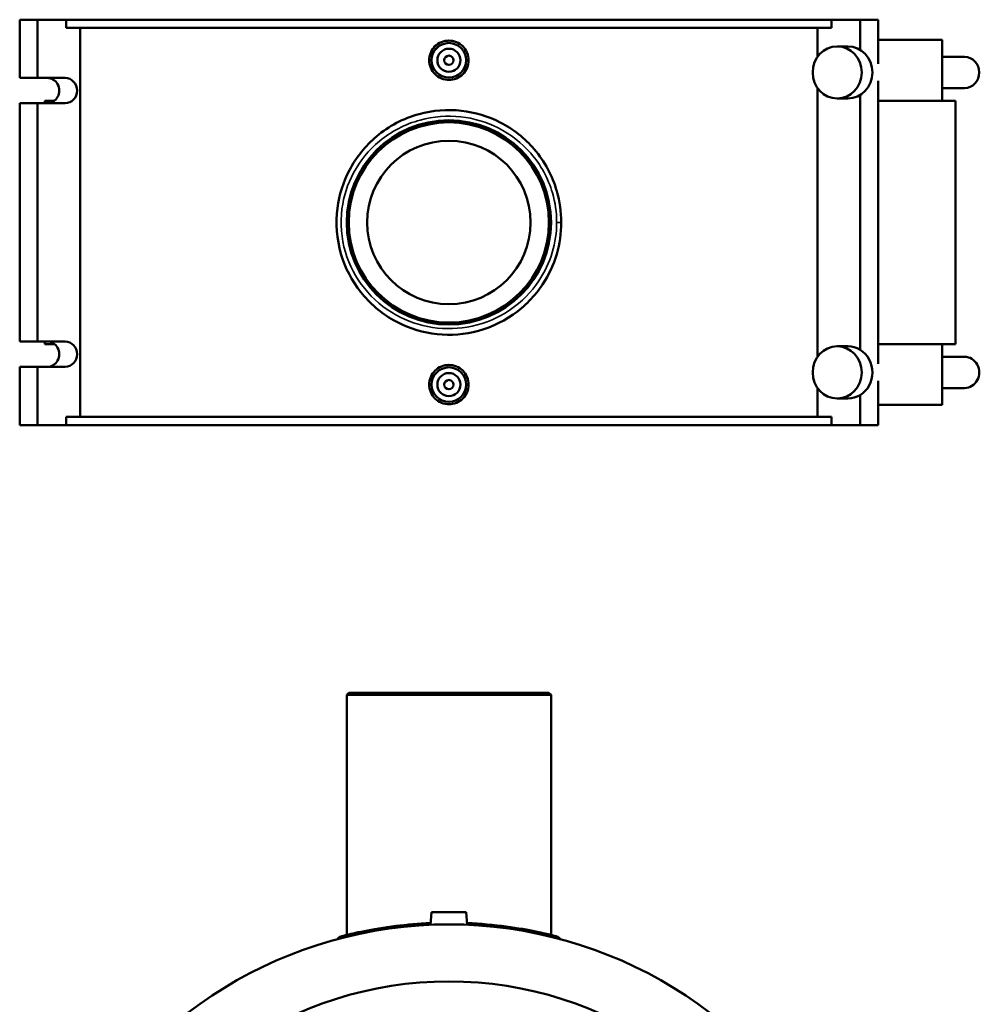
# Model space of a CAD drawing. Header units: inches. Extents: x -0.9 to 58.2, y -1.4 to 53.5.
# Tile 5 of 6: x 13.6 to 30, y 22.7 to 39.6. Entities that reach past the tile are written whole.
import ezdxf

# ---------------------------------------------------------------- set-up
doc = ezdxf.new("R2010")
doc.units = ezdxf.units.IN
doc.header["$MEASUREMENT"] = 0
doc.layers.add('Visible (ANSI)', color=7, linetype='Continuous', lineweight=50)
doc.layers.add('Visible Narrow (ANSI)', color=7, linetype='Continuous', lineweight=35)

msp = doc.modelspace()

# ---------------------------------------------------------------- linework, layer by layer
at = {"layer": 'Visible (ANSI)'}
for p, q in [((13.572, 39.56), (13.572, 38.564)), ((13.572, 39.56), (13.877, 39.56)), ((13.877, 39.56), (14.365, 39.56)), ((13.877, 39.56), (13.877, 38.564)), ((14.365, 39.422), (14.365, 39.56)), ((14.365, 39.56), (27.449, 39.56)), ((27.449, 39.56), (27.449, 39.422)), ((27.938, 39.56), (27.449, 39.56)), ((27.938, 39.56), (27.938, 39.045)), ((28.243, 39.56), (27.938, 39.56)), ((28.243, 39.56), (28.243, 38.805)), ((14.365, 39.422), (27.449, 39.422)), ((14.606, 39.422), (14.606, 32.769)), ((27.208, 38.926), (27.208, 39.422)), ((27.544, 39.105), (27.727, 39.105)), ((29.336, 39.214), (28.243, 39.214)), ((29.336, 39.214), (29.336, 38.174)), ((29.336, 38.927), (29.721, 38.927)), ((13.572, 38.564), (13.877, 38.564)), ((13.877, 38.564), (14.35, 38.564)), ((27.208, 33.798), (27.208, 38.393)), ((28.243, 38.514), (28.243, 33.677)), ((29.336, 38.392), (29.721, 38.392)), ((27.544, 38.214), (27.727, 38.214)), ((27.938, 38.274), (27.938, 33.916)), ((13.572, 38.132), (13.572, 34.059)), ((13.877, 38.132), (13.572, 38.132)), ((13.877, 38.132), (13.877, 34.059)), ((14.35, 38.132), (13.877, 38.132)), ((14.167, 38.174), (14.003, 38.174)), ((14.003, 38.174), (14.003, 38.132)), ((29.565, 38.174), (28.243, 38.174)), ((29.565, 38.174), (29.565, 34.016)), ((13.572, 34.059), (13.877, 34.059)), ((13.877, 34.059), (14.35, 34.059)), ((14.003, 34.059), (14.003, 34.016)), ((14.003, 34.016), (14.167, 34.016)), ((28.243, 34.016), (29.565, 34.016)), ((29.336, 34.016), (29.336, 32.977)), ((27.727, 33.977), (27.544, 33.977)), ((29.721, 33.799), (29.336, 33.799)), ((13.572, 33.627), (13.572, 32.63)), ((13.877, 33.627), (13.572, 33.627)), ((13.877, 33.627), (13.877, 32.63)), ((14.35, 33.627), (13.877, 33.627)), ((28.243, 33.386), (28.243, 32.63)), ((27.208, 32.769), (27.208, 33.265)), ((29.721, 33.264), (29.336, 33.264)), ((27.727, 33.086), (27.544, 33.086)), ((27.938, 33.146), (27.938, 32.63)), ((28.243, 32.977), (29.336, 32.977)), ((14.365, 32.769), (27.449, 32.769)), ((14.365, 32.63), (14.365, 32.769)), ((27.449, 32.769), (27.449, 32.63)), ((13.572, 32.63), (13.877, 32.63)), ((13.877, 32.63), (14.365, 32.63)), ((14.365, 32.63), (27.449, 32.63)), ((27.938, 32.63), (27.449, 32.63)), ((28.243, 32.63), (27.938, 32.63)), ((19.196, 28.052), (19.161, 28.017)), ((22.653, 28.017), (19.161, 28.017)), ((19.161, 28.017), (19.161, 23.915)), ((19.196, 28.052), (22.618, 28.052)), ((22.618, 28.052), (22.653, 28.017)), ((22.653, 28.017), (22.653, 23.915)), ((20.612, 24.303), (20.593, 24.089)), ((21.203, 24.303), (20.612, 24.303)), ((21.203, 24.303), (21.221, 24.089))]:
    msp.add_line(p, q, dxfattribs=at)
for centre, radius in [((20.907, 38.867), 0.295), ((20.907, 38.867), 0.197), ((20.907, 38.867), 0.0787), ((20.907, 36.095), 1.746), ((20.907, 36.095), 1.711), ((20.907, 36.095), 1.397), ((20.907, 33.323), 0.295), ((20.907, 33.323), 0.197), ((20.907, 33.323), 0.0787)]:
    msp.add_circle(centre, radius, dxfattribs=at)
for centre, radius, start, end in [((20.907, 16.755), 7.341, 26.9736, 153.0264), ((19.091, 23.79), 0.105, 104.4751, 148.282), ((22.723, 23.79), 0.105, 31.718, 75.5249), ((20.907, 16.755), 6.366, 20, 160)]:
    msp.add_arc(centre, radius, start, end, dxfattribs=at)
for centre, major_axis in [((27.544, 38.659), (0, -0.446)), ((27.544, 33.531), (0, 0.446))]:
    msp.add_ellipse(centre, major_axis=major_axis, ratio=0.939693, dxfattribs=at)
for centre, major_axis, start_param, end_param in [((27.727, 38.659), (0, 0.446), 3.141593, 6.283185), ((29.721, 38.659), (0, 0.267), 3.141593, 6.283185), ((14.045, 38.348), (0, -0.216), 0, 3.141593), ((14.35, 38.348), (0, 0.216), 3.141593, 6.283185), ((14.045, 33.843), (0, -0.216), 0, 3.141593), ((14.35, 33.843), (0, 0.216), 3.141593, 6.283185), ((27.727, 33.531), (0, -0.446), 0, 3.141593), ((29.721, 33.531), (0, -0.267), 0, 3.141593)]:
    msp.add_ellipse(centre, major_axis=major_axis, ratio=0.939693, start_param=start_param, end_param=end_param, dxfattribs=at)
for points, knots in [([(21.244, 38.867), (21.244, 38.825), (21.235, 38.78), (21.201, 38.697), (21.175, 38.66), (21.115, 38.6), (21.077, 38.574), (20.994, 38.54), (20.949, 38.532), (20.865, 38.532), (20.82, 38.54), (20.737, 38.574), (20.7, 38.6), (20.64, 38.66), (20.614, 38.697), (20.579, 38.78), (20.571, 38.825), (20.571, 38.91), (20.579, 38.955), (20.614, 39.037), (20.64, 39.075), (20.699, 39.135), (20.737, 39.16), (20.82, 39.195), (20.865, 39.203), (20.949, 39.203), (20.994, 39.195), (21.077, 39.16), (21.115, 39.135), (21.175, 39.075), (21.201, 39.037), (21.235, 38.955), (21.244, 38.91), (21.244, 38.867)], [0, 0, 0, 0, 0.32175, 0.32175, 0.643501, 0.643501, 0.964748, 0.964748, 1.285996, 1.285996, 1.607244, 1.607244, 1.928492, 1.928492, 2.250242, 2.250242, 2.571992, 2.571992, 2.893568, 2.893568, 3.215143, 3.215143, 3.536566, 3.536566, 3.857988, 3.857988, 4.179411, 4.179411, 4.500834, 4.500834, 4.822409, 4.822409, 5.143984, 5.143984, 5.143984, 5.143984]), ([(22.828, 36.095), (22.828, 36.275), (22.802, 36.455), (22.677, 36.891), (22.544, 37.137), (22.205, 37.533), (22.007, 37.69), (21.579, 37.91), (21.352, 37.978), (20.878, 38.031), (20.631, 38.012), (20.13, 37.873), (19.881, 37.742), (19.481, 37.406), (19.323, 37.21), (19.101, 36.788), (19.031, 36.567), (18.969, 36.079), (18.99, 35.81), (19.132, 35.321), (19.248, 35.098), (19.554, 34.71), (19.746, 34.545), (20.164, 34.309), (20.387, 34.232), (20.85, 34.161), (21.091, 34.169), (21.567, 34.274), (21.8, 34.377), (22.204, 34.658), (22.376, 34.834), (22.615, 35.195), (22.696, 35.37), (22.801, 35.729), (22.828, 35.912), (22.828, 36.095)], [-44.325373, -44.325373, -44.325373, -44.325373, -43.010156, -43.010156, -40.996252, -40.996252, -39.166322, -39.166322, -37.458091, -37.458091, -35.676026, -35.676026, -33.650859, -33.650859, -31.824295, -31.824295, -30.14689, -30.14689, -28.221997, -28.221997, -26.406524, -26.406524, -24.575014, -24.575014, -22.875591, -22.875591, -21.143614, -21.143614, -19.304409, -19.304409, -17.517346, -17.517346, -16.116483, -16.116483, -14.775124, -14.775124, -14.775124, -14.775124]), ([(21.244, 33.323), (21.244, 33.281), (21.235, 33.236), (21.201, 33.153), (21.175, 33.116), (21.115, 33.056), (21.077, 33.03), (20.994, 32.996), (20.949, 32.988), (20.865, 32.988), (20.82, 32.996), (20.737, 33.03), (20.699, 33.056), (20.64, 33.116), (20.614, 33.153), (20.579, 33.236), (20.571, 33.281), (20.571, 33.323), (20.571, 33.366), (20.579, 33.411), (20.614, 33.493), (20.64, 33.531), (20.7, 33.591), (20.737, 33.616), (20.82, 33.651), (20.865, 33.659), (20.949, 33.659), (20.994, 33.651), (21.077, 33.616), (21.115, 33.591), (21.175, 33.531), (21.201, 33.493), (21.235, 33.411), (21.244, 33.366), (21.244, 33.323)], [2.571992, 2.571992, 2.571992, 2.571992, 2.893568, 2.893568, 3.215143, 3.215143, 3.536566, 3.536566, 3.857988, 3.857988, 4.179411, 4.179411, 4.500834, 4.500834, 4.822409, 4.822409, 5.143984, 5.143984, 5.143984, 5.465735, 5.465735, 5.787485, 5.787485, 6.108733, 6.108733, 6.429981, 6.429981, 6.751228, 6.751228, 7.072476, 7.072476, 7.394226, 7.394226, 7.715977, 7.715977, 7.715977, 7.715977]), ([(20.596, 24.118), (20.387, 24.11), (20.185, 24.092), (19.794, 24.043), (19.61, 24.011), (19.316, 23.953), (19.205, 23.926), (19.09, 23.898), (19.065, 23.891), (19.065, 23.891)], [22.958561, 22.958561, 22.958561, 22.958561, 24.575014, 24.575014, 26.406524, 26.406524, 28.221997, 28.221997, 29.55022, 29.55022, 29.55022, 29.55022]), ([(22.749, 23.891), (22.749, 23.891), (22.724, 23.898), (22.623, 23.923), (22.545, 23.942), (22.316, 23.99), (22.151, 24.022), (21.764, 24.078), (21.54, 24.102), (21.276, 24.116), (21.247, 24.117), (21.219, 24.118)], [14.775124, 14.775124, 14.775124, 14.775124, 16.116483, 16.116483, 17.517346, 17.517346, 19.304409, 19.304409, 21.143614, 21.143614, 21.366731, 21.366731, 21.366731, 21.366731])]:
    msp.add_open_spline(points, degree=3, knots=knots, dxfattribs=at)
at = {"layer": 'Visible Narrow (ANSI)'}
msp.add_line((22.756, 36.095), (22.828, 36.095), dxfattribs=at)
msp.add_arc((22.723, 23.79), 0.105, 33.9083, 73.3346, dxfattribs=at)
msp.add_open_spline([(22.749, 36.095), (22.749, 35.922), (22.724, 35.749), (22.623, 35.41), (22.545, 35.245), (22.316, 34.903), (22.151, 34.736), (21.764, 34.47), (21.54, 34.373), (21.083, 34.274), (20.852, 34.267), (20.408, 34.334), (20.195, 34.407), (19.794, 34.63), (19.61, 34.785), (19.316, 35.152), (19.205, 35.363), (19.068, 35.826), (19.048, 36.079), (19.108, 36.541), (19.175, 36.75), (19.388, 37.149), (19.54, 37.334), (19.923, 37.652), (20.162, 37.776), (20.642, 37.907), (20.879, 37.926), (21.334, 37.876), (21.551, 37.811), (21.962, 37.603), (22.152, 37.455), (22.477, 37.08), (22.604, 36.848), (22.725, 36.435), (22.749, 36.265), (22.749, 36.095)], degree=3, knots=[14.775124, 14.775124, 14.775124, 14.775124, 16.116483, 16.116483, 17.517346, 17.517346, 19.304409, 19.304409, 21.143614, 21.143614, 22.875591, 22.875591, 24.575014, 24.575014, 26.406524, 26.406524, 28.221997, 28.221997, 30.14689, 30.14689, 31.824295, 31.824295, 33.650859, 33.650859, 35.676026, 35.676026, 37.458091, 37.458091, 39.166322, 39.166322, 40.996252, 40.996252, 43.010156, 43.010156, 44.325373, 44.325373, 44.325373, 44.325373], dxfattribs=at)

doc.saveas('drawing.dxf')
